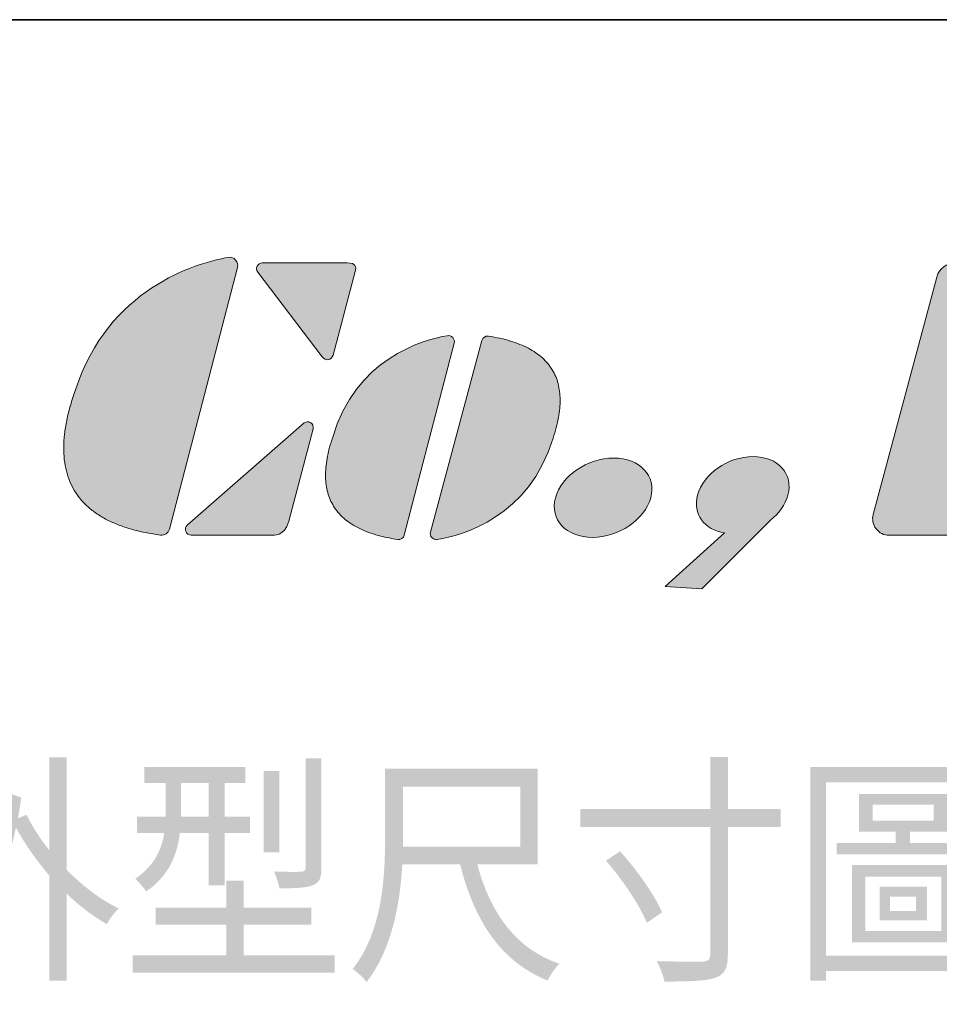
# Model space of a CAD drawing. Header units: millimetres. Extents: x 11 to 199, y 5 to 292.
# Tile 52 of 53: x 102 to 136, y 256 to 292. Entities that reach past the tile are written whole.
import ezdxf

# ---------------------------------------------------------------- set-up
doc = ezdxf.new("R2010")
doc.units = ezdxf.units.MM
doc.layers.add('圖框', color=7, linetype='Continuous', lineweight=35)
doc.layers.add('圖框文字', color=3, linetype='Continuous')
doc.layers.add('標註文字', color=4, linetype='Continuous')
doc.styles.add('SLDTEXTSTYLE0', font='txt', dxfattribs={"bigfont": 'bigfont'})

msp = doc.modelspace()

# ---------------------------------------------------------------- hatches: boundary and pattern name
at = {"layer": '圖框文字'}
h = msp.add_hatch(color=7, dxfattribs=at)
edge = h.paths.add_edge_path(flags=0)
edge.add_line((107.6913, 273.1721), (110.2068, 282.8358))
edge.add_spline(control_points=[(110.2068, 282.8358), (110.2337, 282.9383), (110.2101, 283.0392), (110.1412, 283.1178)], knot_values=[4, 4, 4, 4, 5, 5, 5, 5], weights=[1, 1, 1, 1], degree=3, periodic=0)
edge.add_spline(control_points=[(110.1412, 283.1178), (110.0717, 283.1967), (109.9768, 283.2313), (109.8754, 283.2142)], knot_values=[5, 5, 5, 5, 6, 6, 6, 6], weights=[1, 1, 1, 1], degree=3, periodic=0)
edge.add_spline(control_points=[(109.8754, 283.2142), (108.6498, 283.0112), (105.4352, 282.0381), (104.2256, 278.3263)], knot_values=[0, 0, 0, 0, 1, 1, 1, 1], weights=[1, 1, 1, 1], degree=3, periodic=0)
edge.add_spline(control_points=[(104.2256, 278.3263), (102.5413, 273.6065), (107.3675, 272.9499)], knot_values=[0, 0, 0, 1, 1, 1], weights=[1, 1, 1], degree=2, periodic=0)
edge.add_spline(control_points=[(107.3675, 272.9499), (107.5151, 272.9294), (107.6528, 273.0238), (107.6913, 273.1721)], knot_values=[2, 2, 2, 2, 3, 3, 3, 3], weights=[1, 1, 1, 1], degree=3, periodic=0)
h = msp.add_hatch(color=7, dxfattribs=at)
edge = h.paths.add_edge_path(flags=0)
edge.add_spline(control_points=[(110.9354, 282.8959), (110.8989, 282.8225), (110.9067, 282.7396), (110.9563, 282.6741)], knot_values=[7, 7, 7, 7, 8, 8, 8, 8], weights=[1, 1, 1, 1], degree=3, periodic=0)
edge.add_line((110.9563, 282.6741), (113.3344, 279.5361))
edge.add_spline(control_points=[(113.3344, 279.5361), (113.3988, 279.4574), (113.4841, 279.422), (113.5649, 279.4365)], knot_values=[5, 5, 5, 5, 6, 6, 6, 6], weights=[1, 1, 1, 1], degree=3, periodic=0)
edge.add_spline(control_points=[(113.5649, 279.4365), (113.6453, 279.4514), (113.7025, 279.4964), (113.7387, 279.6042)], knot_values=[4, 4, 4, 4, 5, 5, 5, 5], weights=[1, 1, 1, 1], degree=3, periodic=0)
edge.add_line((113.7387, 279.6042), (114.5591, 282.6882))
edge.add_spline(control_points=[(114.5591, 282.6882), (114.5796, 282.7667), (114.5848, 282.8621), (114.5431, 282.9174)], knot_values=[2, 2, 2, 2, 3, 3, 3, 3], weights=[1, 1, 1, 1], degree=3, periodic=0)
edge.add_spline(control_points=[(114.5431, 282.9174), (114.5018, 282.9725), (114.4368, 283.0132), (114.2587, 283.0136)], knot_values=[1, 1, 1, 1, 2, 2, 2, 2], weights=[1, 1, 1, 1], degree=3, periodic=0)
edge.add_line((114.2587, 283.0136), (111.1251, 283.0136))
edge.add_spline(control_points=[(111.1251, 283.0136), (111.0427, 283.0136), (110.9723, 282.9699), (110.9354, 282.8959)], knot_values=[8, 8, 8, 8, 9, 9, 9, 9], weights=[1, 1, 1, 1], degree=3, periodic=0)
h = msp.add_hatch(color=7, dxfattribs=at)
edge = h.paths.add_edge_path(flags=0)
edge.add_spline(control_points=[(133.6948, 273.7154), (133.6439, 273.5252), (133.6806, 273.3402), (133.8003, 273.1843)], knot_values=[7, 7, 7, 7, 8, 8, 8, 8], weights=[1, 1, 1, 1], degree=3, periodic=0)
edge.add_spline(control_points=[(133.8003, 273.1843), (133.9201, 273.0282), (134.0894, 272.9443), (134.2859, 272.9443)], knot_values=[6, 6, 6, 6, 7, 7, 7, 7], weights=[1, 1, 1, 1], degree=3, periodic=0)
edge.add_line((134.2859, 272.9443), (137.1243, 272.9443))
edge.add_spline(control_points=[(137.1243, 272.9443), (137.4055, 272.9443), (137.6428, 273.1269), (137.7157, 273.3984)], knot_values=[4, 4, 4, 4, 5, 5, 5, 5], weights=[1, 1, 1, 1], degree=3, periodic=0)
edge.add_line((137.7157, 273.3984), (140.0852, 282.2434))
edge.add_spline(control_points=[(140.0852, 282.2434), (140.136, 282.433), (140.0994, 282.6184), (139.9796, 282.7742)], knot_values=[2, 2, 2, 2, 3, 3, 3, 3], weights=[1, 1, 1, 1], degree=3, periodic=0)
edge.add_spline(control_points=[(139.9796, 282.7742), (139.8598, 282.9303), (139.6908, 283.0136), (139.4939, 283.0136)], knot_values=[1, 1, 1, 1, 2, 2, 2, 2], weights=[1, 1, 1, 1], degree=3, periodic=0)
edge.add_line((139.4939, 283.0136), (136.7278, 283.0136))
edge.add_spline(control_points=[(136.7278, 283.0136), (136.4036, 283.0136), (136.1297, 282.8033), (136.0455, 282.4903)], knot_values=[9, 9, 9, 9, 10, 10, 10, 10], weights=[1, 1, 1, 1], degree=3, periodic=0)
edge.add_line((136.0455, 282.4903), (133.6948, 273.7154))
h = msp.add_hatch(color=7, dxfattribs=at)
edge = h.paths.add_edge_path(flags=0)
edge.add_line((116.3716, 272.9538), (118.213, 280.0462))
edge.add_spline(control_points=[(118.213, 280.0462), (118.2323, 280.1214), (118.214, 280.1952), (118.1615, 280.2523)], knot_values=[4, 4, 4, 4, 5, 5, 5, 5], weights=[1, 1, 1, 1], degree=3, periodic=0)
edge.add_spline(control_points=[(118.1615, 280.2523), (118.1088, 280.3094), (118.0368, 280.3346), (117.9603, 280.3214)], knot_values=[5, 5, 5, 5, 6, 6, 6, 6], weights=[1, 1, 1, 1], degree=3, periodic=0)
edge.add_spline(control_points=[(117.9603, 280.3214), (117.0374, 280.1655), (114.5657, 279.4689), (113.7142, 276.5371)], knot_values=[0, 0, 0, 0, 1, 1, 1, 1], weights=[1, 1, 1, 1], degree=3, periodic=0)
edge.add_spline(control_points=[(113.7142, 276.5371), (112.6414, 273.3069), (116.1287, 272.789)], knot_values=[0, 0, 0, 1, 1, 1], weights=[1, 1, 1], degree=2, periodic=0)
edge.add_spline(control_points=[(116.1287, 272.789), (116.2402, 272.7724), (116.3435, 272.8451), (116.3716, 272.9538)], knot_values=[2, 2, 2, 2, 3, 3, 3, 3], weights=[1, 1, 1, 1], degree=3, periodic=0)
h = msp.add_hatch(color=7, dxfattribs=at)
edge = h.paths.add_edge_path(flags=0)
edge.add_line((119.2365, 280.1431), (117.339, 273.0656))
edge.add_spline(control_points=[(117.339, 273.0656), (117.3188, 272.9903), (117.3368, 272.9164), (117.3888, 272.8591)], knot_values=[4, 4, 4, 4, 5, 5, 5, 5], weights=[1, 1, 1, 1], degree=3, periodic=0)
edge.add_spline(control_points=[(117.3888, 272.8591), (117.4408, 272.8014), (117.5128, 272.7759), (117.5894, 272.7885)], knot_values=[5, 5, 5, 5, 6, 6, 6, 6], weights=[1, 1, 1, 1], degree=3, periodic=0)
edge.add_spline(control_points=[(117.5894, 272.7885), (118.5136, 272.9371), (120.9908, 273.6139), (121.8653, 276.539)], knot_values=[0, 0, 0, 0, 1, 1, 1, 1], weights=[1, 1, 1, 1], degree=3, periodic=0)
edge.add_spline(control_points=[(121.8653, 276.539), (122.9638, 279.7603), (119.4806, 280.306)], knot_values=[0, 0, 0, 1, 1, 1], weights=[1, 1, 1], degree=2, periodic=0)
edge.add_spline(control_points=[(119.4806, 280.306), (119.3695, 280.3235), (119.2655, 280.2517), (119.2365, 280.1431)], knot_values=[2, 2, 2, 2, 3, 3, 3, 3], weights=[1, 1, 1, 1], degree=3, periodic=0)
h = msp.add_hatch(color=7, dxfattribs=at)
edge = h.paths.add_edge_path(flags=0)
edge.add_line((112.1037, 273.4697), (113.0018, 276.8759))
edge.add_spline(control_points=[(113.0018, 276.8759), (113.0195, 276.9564), (112.9911, 277.0722), (112.8971, 277.1165)], knot_values=[6, 6, 6, 6, 7, 7, 7, 7], weights=[1, 1, 1, 1], degree=3, periodic=0)
edge.add_spline(control_points=[(112.8971, 277.1165), (112.8223, 277.1522), (112.7396, 277.1511), (112.6771, 277.0967)], knot_values=[7, 7, 7, 7, 8, 8, 8, 8], weights=[1, 1, 1, 1], degree=3, periodic=0)
edge.add_line((112.6771, 277.0967), (108.355, 273.323))
edge.add_spline(control_points=[(108.355, 273.323), (108.287, 273.2637), (108.2644, 273.1728), (108.296, 273.0887)], knot_values=[1, 1, 1, 1, 2, 2, 2, 2], weights=[1, 1, 1, 1], degree=3, periodic=0)
edge.add_spline(control_points=[(108.296, 273.0887), (108.3277, 273.0045), (108.4043, 272.9514), (108.4944, 272.9514)], knot_values=[2, 2, 2, 2, 3, 3, 3, 3], weights=[1, 1, 1, 1], degree=3, periodic=0)
edge.add_line((108.4944, 272.9514), (111.4704, 272.9518))
edge.add_spline(control_points=[(111.4704, 272.9518), (111.5325, 272.9611), (111.9348, 272.8625), (112.1037, 273.4697)], knot_values=[4, 4, 4, 4, 5, 5, 5, 5], weights=[1, 1, 1, 1], degree=3, periodic=0)
h = msp.add_hatch(color=7, dxfattribs=at)
edge = h.paths.add_edge_path(flags=0)
edge.add_spline(control_points=[(129.8972, 273.507), (130.2123, 273.7553), (130.4486, 274.0775), (130.5432, 274.4299)], knot_values=[0, 0, 0, 0, 0.4482306, 0.4482306, 0.4482306, 0.4482306], weights=[1, 1, 1, 1], degree=3, periodic=0)
edge.add_spline(control_points=[(130.5432, 274.4299), (130.7528, 275.215), (130.1773, 275.8511), (129.2545, 275.8511), (128.3321, 275.8511), (127.4154, 275.215), (127.2052, 274.4299)], knot_values=[2, 2, 2, 2, 3, 3, 3, 4, 4, 4, 4], weights=[1, 1, 1, 1, 1, 1, 1], degree=3, periodic=0)
edge.add_spline(control_points=[(127.2052, 274.4299), (127.018, 273.7301), (127.4539, 273.1494), (128.2015, 273.0301)], knot_values=[1.1099109, 1.1099109, 1.1099109, 1.1099109, 2, 2, 2, 2], weights=[1, 1, 1, 1], degree=3, periodic=0)
edge.add_line((128.2015, 273.0301), (126.0137, 271.0568))
edge.add_line((126.0137, 271.0568), (127.3582, 270.9595))
edge.add_line((127.3582, 270.9595), (129.8972, 273.507))
h = msp.add_hatch(color=7, dxfattribs=at)
edge = h.paths.add_edge_path(flags=0)
edge.add_spline(control_points=[(121.9549, 274.3313), (121.7387, 273.5224), (122.3511, 272.8655), (124.2946, 272.8655), (125.2577, 273.5224), (125.4754, 274.3313)], knot_values=[0, 0, 0, 0, 1, 1, 2, 2, 2, 2], weights=[1, 1, 1, 1, 1, 1], degree=3, periodic=0)
edge.add_spline(control_points=[(125.4754, 274.3313), (125.6915, 275.1408), (125.0812, 275.7977), (124.1081, 275.7977), (123.1373, 275.7977), (122.1719, 275.1408), (121.9549, 274.3313)], knot_values=[2, 2, 2, 2, 3, 3, 3, 4, 4, 4, 4], weights=[1, 1, 1, 1, 1, 1, 1], degree=3, periodic=0)

# ---------------------------------------------------------------- linework, layer by layer
at = {"layer": '圖框', "lineweight": 35}
msp.add_line((11.4, 292), (198.6, 292), dxfattribs=at)
at = {"layer": '圖框文字', "color": 7, "lineweight": 18}
for p, q in [((107.6913, 273.1721), (110.2068, 282.8358)), ((107.6913, 273.1721), (110.2068, 282.8358)), ((111.1251, 283.0136), (114.2587, 283.0136)), ((111.1251, 283.0136), (114.2587, 283.0136)), ((113.3344, 279.5361), (110.9563, 282.6741)), ((113.3344, 279.5361), (110.9563, 282.6741)), ((114.5591, 282.6882), (113.7387, 279.6042)), ((114.5591, 282.6882), (113.7387, 279.6042)), ((133.6948, 273.7154), (136.0455, 282.4903)), ((133.6948, 273.7154), (136.0455, 282.4903)), ((116.3716, 272.9538), (118.213, 280.0462)), ((116.3716, 272.9538), (118.213, 280.0462)), ((119.2365, 280.1431), (117.339, 273.0656)), ((119.2365, 280.1431), (117.339, 273.0656)), ((112.6771, 277.0967), (108.355, 273.323)), ((112.6771, 277.0967), (108.355, 273.323)), ((112.1037, 273.4697), (113.0018, 276.8759)), ((112.1037, 273.4697), (113.0018, 276.8759)), ((129.8972, 273.507), (127.3582, 270.9595)), ((129.8972, 273.507), (127.3582, 270.9595)), ((108.4944, 272.9514), (111.4704, 272.9518)), ((108.4944, 272.9514), (111.4704, 272.9518)), ((126.0137, 271.0568), (128.2015, 273.0301)), ((126.0137, 271.0568), (128.2015, 273.0301)), ((137.1243, 272.9443), (134.2859, 272.9443)), ((137.1243, 272.9443), (134.2859, 272.9443)), ((127.3582, 270.9595), (126.0137, 271.0568)), ((127.3582, 270.9595), (126.0137, 271.0568))]:
    msp.add_line(p, q, dxfattribs=at)
for points, degree in [([(109.8754, 283.2142), (108.6498, 283.0112), (105.4352, 282.0381), (104.2256, 278.3263)], 3), ([(109.8754, 283.2142), (108.6498, 283.0112), (105.4352, 282.0381), (104.2256, 278.3263)], 3), ([(110.1412, 283.1178), (110.0717, 283.1967), (109.9768, 283.2313), (109.8754, 283.2142)], 3), ([(110.1412, 283.1178), (110.0717, 283.1967), (109.9768, 283.2313), (109.8754, 283.2142)], 3), ([(110.2068, 282.8358), (110.2337, 282.9383), (110.2101, 283.0392), (110.1412, 283.1178)], 3), ([(110.2068, 282.8358), (110.2337, 282.9383), (110.2101, 283.0392), (110.1412, 283.1178)], 3), ([(110.9563, 282.6741), (110.9067, 282.7396), (110.8989, 282.8225), (110.9354, 282.8959)], 3), ([(110.9563, 282.6741), (110.9067, 282.7396), (110.8989, 282.8225), (110.9354, 282.8959)], 3), ([(110.9354, 282.8959), (110.9723, 282.9699), (111.0427, 283.0136), (111.1251, 283.0136)], 3), ([(110.9354, 282.8959), (110.9723, 282.9699), (111.0427, 283.0136), (111.1251, 283.0136)], 3), ([(114.2587, 283.0136), (114.4368, 283.0132), (114.5018, 282.9725), (114.5431, 282.9174)], 3), ([(114.2587, 283.0136), (114.4368, 283.0132), (114.5018, 282.9725), (114.5431, 282.9174)], 3), ([(114.5431, 282.9174), (114.5848, 282.8621), (114.5796, 282.7667), (114.5591, 282.6882)], 3), ([(114.5431, 282.9174), (114.5848, 282.8621), (114.5796, 282.7667), (114.5591, 282.6882)], 3), ([(136.0455, 282.4903), (136.1297, 282.8033), (136.4036, 283.0136), (136.7278, 283.0136)], 3), ([(136.0455, 282.4903), (136.1297, 282.8033), (136.4036, 283.0136), (136.7278, 283.0136)], 3), ([(117.9603, 280.3214), (117.0374, 280.1655), (114.5657, 279.4689), (113.7142, 276.5371)], 3), ([(117.9603, 280.3214), (117.0374, 280.1655), (114.5657, 279.4689), (113.7142, 276.5371)], 3), ([(118.1615, 280.2523), (118.1088, 280.3094), (118.0368, 280.3346), (117.9603, 280.3214)], 3), ([(118.1615, 280.2523), (118.1088, 280.3094), (118.0368, 280.3346), (117.9603, 280.3214)], 3), ([(118.213, 280.0462), (118.2323, 280.1214), (118.214, 280.1952), (118.1615, 280.2523)], 3), ([(118.213, 280.0462), (118.2323, 280.1214), (118.214, 280.1952), (118.1615, 280.2523)], 3), ([(119.4806, 280.306), (119.3695, 280.3235), (119.2655, 280.2517), (119.2365, 280.1431)], 3), ([(119.4806, 280.306), (119.3695, 280.3235), (119.2655, 280.2517), (119.2365, 280.1431)], 3), ([(121.8653, 276.539), (122.9638, 279.7603), (119.4806, 280.306)], 2), ([(121.8653, 276.539), (122.9638, 279.7603), (119.4806, 280.306)], 2), ([(113.5649, 279.4365), (113.4841, 279.422), (113.3988, 279.4574), (113.3344, 279.5361)], 3), ([(113.5649, 279.4365), (113.4841, 279.422), (113.3988, 279.4574), (113.3344, 279.5361)], 3), ([(113.7387, 279.6042), (113.7025, 279.4964), (113.6453, 279.4514), (113.5649, 279.4365)], 3), ([(113.7387, 279.6042), (113.7025, 279.4964), (113.6453, 279.4514), (113.5649, 279.4365)], 3), ([(104.2256, 278.3263), (102.5413, 273.6065), (107.3675, 272.9499)], 2), ([(104.2256, 278.3263), (102.5413, 273.6065), (107.3675, 272.9499)], 2), ([(112.8971, 277.1165), (112.8223, 277.1522), (112.7396, 277.1511), (112.6771, 277.0967)], 3), ([(112.8971, 277.1165), (112.8223, 277.1522), (112.7396, 277.1511), (112.6771, 277.0967)], 3), ([(113.0018, 276.8759), (113.0195, 276.9564), (112.9911, 277.0722), (112.8971, 277.1165)], 3), ([(113.0018, 276.8759), (113.0195, 276.9564), (112.9911, 277.0722), (112.8971, 277.1165)], 3), ([(113.7142, 276.5371), (112.6414, 273.3069), (116.1287, 272.789)], 2), ([(113.7142, 276.5371), (112.6414, 273.3069), (116.1287, 272.789)], 2), ([(117.5894, 272.7885), (118.5136, 272.9371), (120.9908, 273.6139), (121.8653, 276.539)], 3), ([(117.5894, 272.7885), (118.5136, 272.9371), (120.9908, 273.6139), (121.8653, 276.539)], 3), ([(128.2015, 273.0301), (127.4539, 273.1494), (127.018, 273.7301), (127.2052, 274.4299)], 3), ([(128.2015, 273.0301), (127.4539, 273.1494), (127.018, 273.7301), (127.2052, 274.4299)], 3), ([(130.5432, 274.4299), (130.4486, 274.0775), (130.2123, 273.7553), (129.8972, 273.507)], 3), ([(130.5432, 274.4299), (130.4486, 274.0775), (130.2123, 273.7553), (129.8972, 273.507)], 3), ([(133.8003, 273.1843), (133.6806, 273.3402), (133.6439, 273.5252), (133.6948, 273.7154)], 3), ([(133.8003, 273.1843), (133.6806, 273.3402), (133.6439, 273.5252), (133.6948, 273.7154)], 3), ([(108.355, 273.323), (108.287, 273.2637), (108.2644, 273.1728), (108.296, 273.0887)], 3), ([(108.355, 273.323), (108.287, 273.2637), (108.2644, 273.1728), (108.296, 273.0887)], 3), ([(111.4704, 272.9518), (111.5325, 272.9611), (111.9348, 272.8625), (112.1037, 273.4697)], 3), ([(111.4704, 272.9518), (111.5325, 272.9611), (111.9348, 272.8625), (112.1037, 273.4697)], 3), ([(107.3675, 272.9499), (107.5151, 272.9294), (107.6528, 273.0238), (107.6913, 273.1721)], 3), ([(107.3675, 272.9499), (107.5151, 272.9294), (107.6528, 273.0238), (107.6913, 273.1721)], 3), ([(108.296, 273.0887), (108.3277, 273.0045), (108.4043, 272.9514), (108.4944, 272.9514)], 3), ([(108.296, 273.0887), (108.3277, 273.0045), (108.4043, 272.9514), (108.4944, 272.9514)], 3), ([(116.1287, 272.789), (116.2402, 272.7724), (116.3435, 272.8451), (116.3716, 272.9538)], 3), ([(116.1287, 272.789), (116.2402, 272.7724), (116.3435, 272.8451), (116.3716, 272.9538)], 3), ([(117.339, 273.0656), (117.3188, 272.9903), (117.3368, 272.9164), (117.3888, 272.8591)], 3), ([(117.339, 273.0656), (117.3188, 272.9903), (117.3368, 272.9164), (117.3888, 272.8591)], 3), ([(134.2859, 272.9443), (134.0894, 272.9443), (133.9201, 273.0282), (133.8003, 273.1843)], 3), ([(134.2859, 272.9443), (134.0894, 272.9443), (133.9201, 273.0282), (133.8003, 273.1843)], 3), ([(117.3888, 272.8591), (117.4408, 272.8014), (117.5128, 272.7759), (117.5894, 272.7885)], 3), ([(117.3888, 272.8591), (117.4408, 272.8014), (117.5128, 272.7759), (117.5894, 272.7885)], 3)]:
    msp.add_open_spline(points, degree=degree, dxfattribs=at)
for points, knots in [([(127.2052, 274.4299), (127.4154, 275.215), (128.3321, 275.8511), (129.2545, 275.8511), (130.1773, 275.8511), (130.7528, 275.215), (130.5432, 274.4299)], [2, 2, 2, 2, 3, 3, 3, 4, 4, 4, 4]), ([(127.2052, 274.4299), (127.4154, 275.215), (128.3321, 275.8511), (129.2545, 275.8511), (130.1773, 275.8511), (130.7528, 275.215), (130.5432, 274.4299)], [2, 2, 2, 2, 3, 3, 3, 4, 4, 4, 4]), ([(121.9549, 274.3313), (122.1719, 275.1408), (123.1373, 275.7977), (124.1081, 275.7977), (125.0812, 275.7977), (125.6915, 275.1408), (125.4754, 274.3313)], [2, 2, 2, 2, 3, 3, 3, 4, 4, 4, 4]), ([(121.9549, 274.3313), (122.1719, 275.1408), (123.1373, 275.7977), (124.1081, 275.7977), (125.0812, 275.7977), (125.6915, 275.1408), (125.4754, 274.3313)], [2, 2, 2, 2, 3, 3, 3, 4, 4, 4, 4]), ([(125.4754, 274.3313), (125.2577, 273.5224), (124.2946, 272.8655), (122.3511, 272.8655), (121.7387, 273.5224), (121.9549, 274.3313)], [0, 0, 0, 0, 1, 1, 2, 2, 2, 2]), ([(125.4754, 274.3313), (125.2577, 273.5224), (124.2946, 272.8655), (122.3511, 272.8655), (121.7387, 273.5224), (121.9549, 274.3313)], [0, 0, 0, 0, 1, 1, 2, 2, 2, 2])]:
    msp.add_open_spline(points, degree=3, knots=knots, dxfattribs=at)

# ---------------------------------------------------------------- texts
at = {"layer": '標註文字', "insert": (97.6929, 263.9697), "char_height": 7.5, "attachment_point": 1, "style": 'SLDTEXTSTYLE0'}
msp.add_mtext('外型尺寸圖', dxfattribs=at)

doc.saveas('drawing.dxf')
